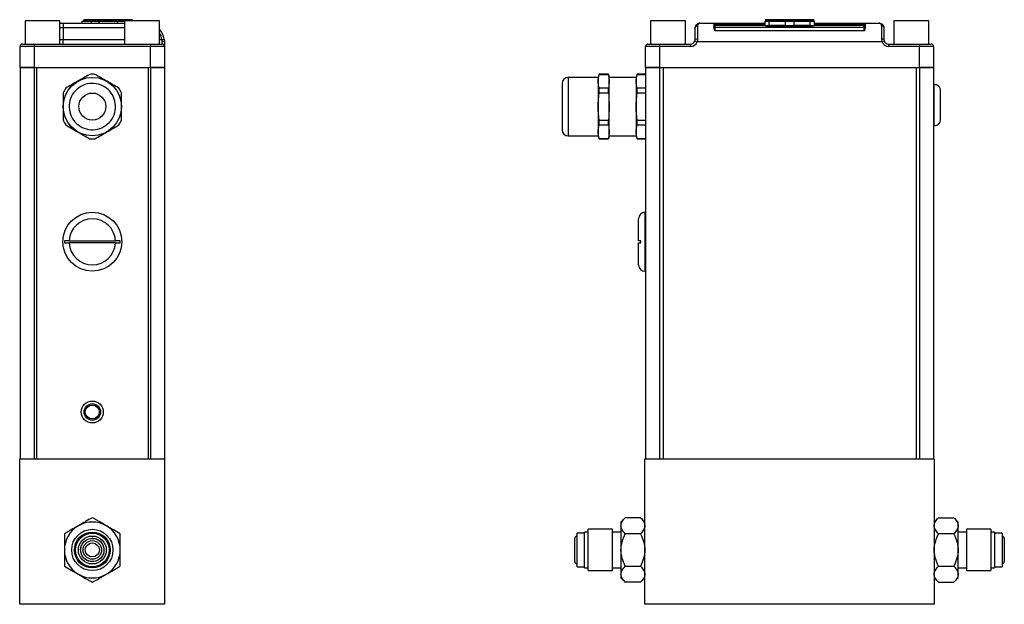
# Model space of a CAD drawing. Header units: inches. Extents: x 3.69 to 9.52, y 3.26 to 7.81.
# Tile 2 of 6: x 3.69 to 6.33, y 4.63 to 6.2. Entities that reach past the tile are written whole.
import ezdxf

# ---------------------------------------------------------------- set-up
doc = ezdxf.new("R2010")
doc.units = ezdxf.units.IN
doc.header["$MEASUREMENT"] = 0

msp = doc.modelspace()

# ---------------------------------------------------------------- linework, layer by layer
at = {"color": 7, "linetype": 'Continuous', "lineweight": 25}
for p, q in [((3.6998, 6.1972), (3.6998, 6.1347)), ((3.7467, 6.1972), (3.6998, 6.1972)), ((3.7936, 6.1972), (3.7467, 6.1972)), ((3.7936, 6.1347), (3.7936, 6.1972)), ((3.7936, 6.1907), (3.8024, 6.1907)), ((3.8024, 6.1907), (3.8024, 6.1782)), ((3.8024, 6.1907), (3.967, 6.1907)), ((3.852, 6.1962), (3.852, 6.1907)), ((3.852, 6.1962), (3.8531, 6.1962)), ((3.8531, 6.1907), (3.8531, 6.1962)), ((3.8531, 6.1962), (3.8775, 6.1962)), ((3.8579, 6.1993), (3.8579, 6.1969)), ((3.9878, 6.1993), (3.8579, 6.1993)), ((3.8579, 6.1969), (3.967, 6.1969)), ((3.8775, 6.1962), (3.8775, 6.1907)), ((3.8775, 6.1962), (3.8985, 6.1962)), ((3.8985, 6.1907), (3.8985, 6.1962)), ((3.8985, 6.1962), (3.9473, 6.1962)), ((3.9473, 6.1962), (3.9473, 6.1907)), ((3.9473, 6.1962), (3.967, 6.1962)), ((3.967, 6.1972), (3.967, 6.1347)), ((3.9882, 6.1972), (3.967, 6.1972)), ((3.9878, 6.1972), (3.9878, 6.1993)), ((4.0608, 6.1972), (3.9882, 6.1972)), ((4.0608, 6.1347), (4.0608, 6.1972)), ((5.3779, 6.1972), (5.3779, 6.1347)), ((5.4717, 6.1972), (5.3779, 6.1972)), ((5.4717, 6.1347), (5.4717, 6.1972)), ((5.5041, 6.1836), (5.5041, 6.1481)), ((5.5103, 6.1907), (5.5478, 6.1907)), ((5.5478, 6.1907), (5.5478, 6.1822)), ((5.5478, 6.1907), (5.5603, 6.1907)), ((5.5508, 6.1845), (5.5508, 6.1802)), ((5.5603, 6.1907), (5.5603, 6.1876)), ((5.5603, 6.1907), (5.6845, 6.1907)), ((5.5603, 6.1846), (5.5603, 6.1876)), ((5.5603, 6.1876), (5.6845, 6.1876)), ((5.6845, 6.1846), (5.5603, 6.1846)), ((5.6845, 6.1962), (5.6845, 6.1843)), ((5.6845, 6.1962), (5.6966, 6.1962)), ((5.6845, 6.1843), (5.6966, 6.1843)), ((5.6861, 6.1993), (5.6861, 6.1969)), ((5.751, 6.1993), (5.6861, 6.1993)), ((5.6861, 6.1969), (5.751, 6.1969)), ((5.6966, 6.1843), (5.6966, 6.1962)), ((5.6966, 6.1962), (5.7389, 6.1962)), ((5.7389, 6.1843), (5.6966, 6.1843)), ((5.6979, 6.1843), (5.6979, 6.1819)), ((5.7389, 6.1962), (5.7389, 6.1843)), ((5.7389, 6.1962), (5.7632, 6.1962)), ((5.7389, 6.1843), (5.7632, 6.1843)), ((5.816, 6.1993), (5.751, 6.1993)), ((5.751, 6.1969), (5.816, 6.1969)), ((5.7632, 6.1843), (5.7632, 6.1962)), ((5.7632, 6.1962), (5.8054, 6.1962)), ((5.8054, 6.1843), (5.7632, 6.1843)), ((5.8041, 6.1819), (5.8041, 6.1843)), ((5.8054, 6.1962), (5.8054, 6.1843)), ((5.8054, 6.1962), (5.8176, 6.1962)), ((5.8054, 6.1843), (5.8176, 6.1843)), ((5.816, 6.1969), (5.816, 6.1993)), ((5.8176, 6.1843), (5.8176, 6.1962)), ((5.8176, 6.1907), (5.9417, 6.1907)), ((5.8176, 6.1876), (5.9417, 6.1876)), ((5.9417, 6.1846), (5.8176, 6.1846)), ((5.9417, 6.1876), (5.9417, 6.1907)), ((5.9417, 6.1907), (5.9542, 6.1907)), ((5.9417, 6.1846), (5.9417, 6.1876)), ((5.9512, 6.1802), (5.9512, 6.1845)), ((5.9542, 6.1822), (5.9542, 6.1907)), ((5.9542, 6.1907), (5.9917, 6.1907)), ((5.998, 6.1481), (5.998, 6.1836)), ((6.0303, 6.1972), (6.0303, 6.1347)), ((6.1241, 6.1972), (6.0303, 6.1972)), ((6.1241, 6.1347), (6.1241, 6.1972)), ((3.8024, 6.1782), (3.7936, 6.1782)), ((3.8024, 6.1782), (3.8024, 6.1472)), ((3.967, 6.1782), (3.8024, 6.1782)), ((5.4978, 6.1472), (5.4978, 6.1782)), ((5.5508, 6.1802), (5.5508, 6.1698)), ((5.5508, 6.1802), (5.9512, 6.1802)), ((5.9512, 6.1698), (5.5508, 6.1698)), ((5.9512, 6.1698), (5.9512, 6.1802)), ((6.0042, 6.1782), (6.0042, 6.1472)), ((3.7242, 6.1284), (3.6867, 6.1284)), ((3.6867, 6.0721), (3.6867, 6.1284)), ((3.6929, 6.1347), (3.7242, 6.1347)), ((3.7242, 6.1347), (4.0364, 6.1347)), ((3.7242, 6.1347), (3.7242, 6.1284)), ((4.0364, 6.1284), (3.7242, 6.1284)), ((3.7242, 6.1284), (3.7242, 6.0721)), ((3.7936, 6.1472), (3.8024, 6.1472)), ((3.8024, 6.1347), (3.8024, 6.1472)), ((3.8024, 6.1472), (3.967, 6.1472)), ((4.0364, 6.1347), (4.0676, 6.1347)), ((4.0364, 6.1347), (4.0364, 6.1284)), ((4.0739, 6.1284), (4.0364, 6.1284)), ((4.0364, 6.0721), (4.0364, 6.1284)), ((4.0608, 6.1472), (4.0671, 6.1472)), ((4.0671, 6.1472), (4.0733, 6.1481)), ((4.0676, 6.1347), (4.0676, 6.1429)), ((4.0739, 6.1407), (4.0739, 6.1284)), ((4.0739, 6.1284), (4.0739, 6.0721)), ((5.4023, 6.1284), (5.3648, 6.1284)), ((5.3648, 6.0721), (5.3648, 6.1284)), ((5.3711, 6.1347), (5.4023, 6.1347)), ((5.4023, 6.1347), (5.4853, 6.1347)), ((5.4023, 6.1347), (5.4023, 6.1284)), ((5.4023, 6.1284), (5.4023, 6.0721)), ((5.4853, 6.1284), (5.4023, 6.1284)), ((5.4853, 6.1347), (5.4853, 6.1284)), ((5.497, 6.1429), (5.5029, 6.1407)), ((5.9991, 6.1407), (5.5029, 6.1407)), ((6.005, 6.1429), (5.9991, 6.1407)), ((6.0167, 6.1347), (6.0167, 6.1284)), ((6.0167, 6.1347), (6.0997, 6.1347)), ((6.0997, 6.1284), (6.0167, 6.1284)), ((6.0997, 6.1347), (6.131, 6.1347)), ((6.0997, 6.1347), (6.0997, 6.1284)), ((6.0997, 6.0721), (6.0997, 6.1284)), ((6.1372, 6.1284), (6.0997, 6.1284)), ((6.1372, 6.1284), (6.1372, 6.0721)), ((3.7242, 6.0721), (3.6867, 6.0721)), ((3.6867, 6.0721), (3.6867, 5.0221)), ((3.6867, 6.0721), (3.7243, 6.0721)), ((3.7242, 6.0721), (4.0364, 6.0721)), ((3.7243, 6.0721), (3.7243, 5.0221)), ((3.7243, 6.0721), (3.7308, 6.0721)), ((3.7308, 6.0721), (3.7308, 5.0221)), ((4.0298, 6.0721), (4.0298, 5.0221)), ((4.0298, 6.0721), (4.0363, 6.0721)), ((4.0363, 6.0721), (4.0363, 5.0221)), ((4.0363, 6.0721), (4.0739, 6.0721)), ((4.0739, 6.0721), (4.0364, 6.0721)), ((4.0739, 6.0721), (4.0739, 5.0221)), ((5.24, 6.0538), (5.2377, 6.0455)), ((5.2647, 6.0538), (5.24, 6.0538)), ((5.24, 6.0535), (5.24, 6.0538)), ((5.24, 6.0535), (5.2647, 6.0535)), ((5.267, 6.0455), (5.2647, 6.0538)), ((5.2647, 6.0535), (5.2647, 6.0538)), ((5.3418, 6.0538), (5.3396, 6.0455)), ((5.3648, 6.0538), (5.3418, 6.0538)), ((5.3418, 6.0535), (5.3418, 6.0538)), ((5.3418, 6.0535), (5.3648, 6.0535)), ((5.4023, 6.0721), (5.3648, 6.0721)), ((5.3648, 6.0721), (5.3648, 5.0221)), ((5.3648, 6.0721), (5.4024, 6.0721)), ((5.4023, 6.0721), (6.0997, 6.0721)), ((5.4024, 6.0721), (5.4024, 5.0221)), ((5.4024, 6.0721), (5.4117, 6.0721)), ((5.4117, 6.0721), (5.4117, 5.0221)), ((6.0903, 6.0721), (6.0903, 5.0221)), ((6.0903, 6.0721), (6.0996, 6.0721)), ((6.0996, 6.0721), (6.0996, 5.0221)), ((6.0996, 6.0721), (6.1372, 6.0721)), ((6.1372, 6.0721), (6.0997, 6.0721)), ((6.1372, 6.0721), (6.1372, 5.0221)), ((5.2377, 6.0455), (5.157, 6.0455)), ((5.157, 6.0455), (5.157, 5.8887)), ((5.2377, 6.0454), (5.2377, 5.8888)), ((5.3396, 6.0455), (5.267, 6.0455)), ((5.267, 6.0062), (5.267, 6.0454)), ((5.3395, 6.0454), (5.3395, 5.8888)), ((6.1392, 6.0261), (6.1372, 6.0261)), ((6.1392, 5.9161), (6.1392, 6.0261)), ((5.24, 6.0042), (5.24, 6.0164)), ((5.2647, 6.0164), (5.24, 6.0164)), ((5.24, 6.0042), (5.2647, 6.0042)), ((5.2647, 6.0042), (5.2647, 6.0164)), ((5.267, 5.8888), (5.267, 6.0062)), ((5.3418, 6.0042), (5.3418, 6.0164)), ((5.3648, 6.0164), (5.3418, 6.0164)), ((5.3418, 6.0042), (5.3648, 6.0042)), ((6.1502, 6.022), (6.1502, 6.0221)), ((5.2647, 5.93), (5.24, 5.93)), ((5.24, 5.9178), (5.24, 5.93)), ((5.24, 5.9178), (5.2647, 5.9178)), ((5.2647, 5.9178), (5.2647, 5.93)), ((5.3648, 5.93), (5.3418, 5.93)), ((5.3418, 5.9178), (5.3418, 5.93)), ((5.3418, 5.9178), (5.3648, 5.9178)), ((6.1502, 5.9201), (6.1502, 5.9202)), ((6.1372, 5.9161), (6.1392, 5.9161)), ((5.157, 5.8887), (5.2377, 5.8887)), ((5.2377, 5.8887), (5.24, 5.8804)), ((5.24, 5.8804), (5.24, 5.8807)), ((5.2647, 5.8807), (5.24, 5.8807)), ((5.24, 5.8804), (5.2647, 5.8804)), ((5.2647, 5.8804), (5.267, 5.8887)), ((5.2647, 5.8804), (5.2647, 5.8807)), ((5.267, 5.8887), (5.3396, 5.8887)), ((5.3396, 5.8887), (5.3418, 5.8804)), ((5.3418, 5.8804), (5.3418, 5.8807)), ((5.3648, 5.8807), (5.3418, 5.8807)), ((5.3418, 5.8804), (5.3648, 5.8804)), ((5.3648, 5.6835), (5.3628, 5.6835)), ((5.3628, 5.6835), (5.3628, 5.6045)), ((5.3458, 5.6075), (5.3458, 5.6665)), ((3.8184, 5.6075), (3.9422, 5.6075)), ((3.9422, 5.6015), (3.8184, 5.6015)), ((5.3458, 5.5425), (5.3458, 5.6015)), ((5.3518, 5.6015), (5.3518, 5.6075)), ((5.3628, 5.6045), (5.3628, 5.5255)), ((5.3628, 5.5255), (5.3648, 5.5255)), ((3.6855, 5.0221), (4.0753, 5.0221)), ((3.6855, 4.6323), (3.6855, 5.0221)), ((4.0753, 4.6323), (4.0753, 5.0221)), ((5.3626, 4.6323), (5.3626, 5.0221)), ((5.3626, 5.0221), (6.139, 5.0221)), ((6.139, 5.0221), (6.139, 4.6323)), ((5.3102, 4.8646), (5.2986, 4.853)), ((5.351, 4.8646), (5.3102, 4.8646)), ((5.3626, 4.853), (5.351, 4.8646)), ((6.1506, 4.8646), (6.139, 4.853)), ((6.1506, 4.8646), (6.1914, 4.8646)), ((6.203, 4.853), (6.1914, 4.8646)), ((5.2986, 4.853), (5.2986, 4.843)), ((5.2986, 4.843), (5.2986, 4.778)), ((6.203, 4.843), (6.203, 4.853)), ((6.203, 4.778), (6.203, 4.843)), ((5.2006, 4.823), (5.1808, 4.823)), ((5.1808, 4.7555), (5.1808, 4.823)), ((5.2106, 4.8262), (5.2006, 4.8262)), ((5.2006, 4.7539), (5.2006, 4.8262)), ((5.2756, 4.8334), (5.2106, 4.8334)), ((5.2106, 4.7503), (5.2106, 4.8334)), ((5.2756, 4.7503), (5.2756, 4.8334)), ((5.2986, 4.8262), (5.2756, 4.8262)), ((5.351, 4.8213), (5.3102, 4.8213)), ((6.1914, 4.8213), (6.1506, 4.8213)), ((6.226, 4.8262), (6.203, 4.8262)), ((6.291, 4.8334), (6.226, 4.8334)), ((6.226, 4.8334), (6.226, 4.8057)), ((6.291, 4.8334), (6.291, 4.8057)), ((6.301, 4.8262), (6.291, 4.8262)), ((6.301, 4.8262), (6.301, 4.8021)), ((6.3208, 4.823), (6.301, 4.823)), ((6.3208, 4.823), (6.3208, 4.8005)), ((6.226, 4.8057), (6.226, 4.7226)), ((6.291, 4.8057), (6.291, 4.7226)), ((6.301, 4.8021), (6.301, 4.7298)), ((6.3208, 4.8005), (6.3208, 4.733)), ((5.1808, 4.733), (5.1808, 4.7555)), ((5.2986, 4.778), (5.2986, 4.7131)), ((6.203, 4.7131), (6.203, 4.778)), ((5.1808, 4.733), (5.2006, 4.733)), ((5.2006, 4.7298), (5.2006, 4.7539)), ((5.2006, 4.7298), (5.2106, 4.7298)), ((5.2106, 4.7226), (5.2106, 4.7503)), ((5.2756, 4.7226), (5.2756, 4.7503)), ((5.2756, 4.7298), (5.2986, 4.7298)), ((5.3102, 4.7347), (5.351, 4.7347)), ((6.1506, 4.7347), (6.1914, 4.7347)), ((6.203, 4.7298), (6.226, 4.7298)), ((6.291, 4.7298), (6.301, 4.7298)), ((6.301, 4.733), (6.3208, 4.733)), ((5.2106, 4.7226), (5.2756, 4.7226)), ((5.2986, 4.7131), (5.2986, 4.703)), ((5.2986, 4.703), (5.3102, 4.6914)), ((5.351, 4.6914), (5.3626, 4.703)), ((6.139, 4.703), (6.1506, 4.6914)), ((6.1914, 4.6914), (6.203, 4.703)), ((6.203, 4.703), (6.203, 4.7131)), ((6.226, 4.7226), (6.291, 4.7226)), ((5.351, 4.6914), (5.3102, 4.6914)), ((6.1506, 4.6914), (6.1914, 4.6914)), ((4.0753, 4.6323), (3.6855, 4.6323)), ((6.139, 4.6323), (5.3626, 4.6323))]:
    msp.add_line(p, q, dxfattribs=at)
at = {"color": 7, "linetype": 'Continuous', "lineweight": 25, "flags": 128}
msp.add_lwpolyline([(4.0676, 6.1429), (4.0689, 6.1428), (4.07, 6.1427), (4.0711, 6.1425), (4.0721, 6.1422), (4.0728, 6.1419), (4.0734, 6.1415), (4.0738, 6.1411), (4.0739, 6.1407)], dxfattribs=at)
at = {"color": 7, "linetype": 'Continuous', "lineweight": 25}
for centre, radius in [((3.8804, 5.9671), 0.0784), ((3.8804, 5.9671), 0.0783), ((3.8804, 5.9671), 0.0363), ((3.8803, 5.6045), 0.079), ((3.8803, 5.1481), 0.0294), ((3.8803, 5.1481), 0.0221), ((3.8803, 5.1481), 0.0187), ((3.8804, 4.778), 0.0554), ((3.8804, 4.778), 0.0482), ((3.8804, 4.778), 0.045), ((3.8804, 4.778), 0.0375), ((3.8804, 4.778), 0.025), ((3.8804, 4.778), 0.0188)]:
    msp.add_circle(centre, radius, dxfattribs=at)
for centre, radius, start, end in [((3.8571, 6.1993), 0.000787, 0, 90), ((3.8571, 6.1969), 0.000787, 270, 0), ((3.9886, 6.1993), 0.000787, 90, 180), ((5.5037, 6.1777), 0.00586, 85.9403, 175.2623), ((5.5508, 6.1875), 0.003, 180.0044, 270.0044), ((5.5508, 6.1832), 0.003, 180.0044, 270.0044), ((5.6853, 6.1993), 0.000787, 0, 90), ((5.6853, 6.1969), 0.000787, 270, 0), ((5.8168, 6.1993), 0.000787, 90, 180), ((5.8168, 6.1969), 0.000787, 180, 270), ((5.9512, 6.1875), 0.003, 269.9956, 359.9956), ((5.9512, 6.1832), 0.003, 269.9956, 359.9956), ((5.9984, 6.1777), 0.00586, 4.7377, 94.0597), ((4.0239, 6.1407), 0.05, 8.5441, 42.4811), ((4.0239, 6.1407), 0.0438, 8.5441, 32.5569), ((3.6929, 6.1284), 0.00625, 90, 180), ((4.0676, 6.1284), 0.00625, 0, 90), ((5.3711, 6.1284), 0.00625, 90, 180), ((5.4853, 6.1472), 0.0125, 270, 339.7164), ((5.4853, 6.1472), 0.0188, 270, 339.7164), ((5.5025, 6.1369), 0.0113, 82.2402, 114.6612), ((5.9995, 6.1369), 0.0113, 65.3388, 97.7598), ((6.0167, 6.1472), 0.0188, 200.2836, 270), ((6.0167, 6.1472), 0.0125, 200.2836, 270), ((6.131, 6.1284), 0.00625, 0, 90), ((3.8804, 5.9671), 0.0867, 85.3038, 94.6962), ((5.157, 6.0293), 0.0162, 90, 180), ((6.1392, 6.0091), 0.017, 49.6798, 90), ((3.8804, 5.9671), 0.0867, 145.3038, 154.6962), ((3.8804, 5.9671), 0.0867, 25.3038, 34.6962), ((3.8804, 5.9671), 0.0867, 205.3038, 214.6962), ((3.8804, 5.9671), 0.0867, 325.3038, 334.6962), ((6.1392, 5.9331), 0.017, 270, 310.3202), ((5.157, 5.9049), 0.0162, 180, 270), ((3.8804, 5.9671), 0.0867, 265.3038, 274.6962), ((5.3628, 5.6665), 0.017, 90, 180), ((3.8803, 5.6045), 0.062, 2.7735, 177.2265), ((3.8803, 5.6045), 0.075, 177.7064, 182.2936), ((3.8803, 5.6045), 0.062, 182.7735, 357.2265), ((3.8803, 5.6045), 0.075, 357.7064, 2.2936), ((5.3628, 5.5425), 0.017, 180, 270), ((3.8804, 4.778), 0.075, 120, 180), ((3.8804, 4.778), 0.075, 60, 120), ((3.8804, 4.778), 0.075, 0, 60), ((5.1808, 4.8093), 0.0062, 90, 180), ((6.3208, 4.8093), 0.0062, 0, 90), ((3.8804, 4.778), 0.075, 180, 240), ((3.8804, 4.778), 0.075, 300, 0), ((5.1808, 4.7467), 0.0062, 180, 270), ((6.3208, 4.7467), 0.0062, 270, 0), ((3.8804, 4.778), 0.075, 240, 300)]:
    msp.add_arc(centre, radius, start, end, dxfattribs=at)
for points, knots in [([(5.4978, 6.1782), (5.4978, 6.1785), (5.4978, 6.1792), (5.498, 6.1802), (5.4982, 6.1811), (5.4984, 6.1821), (5.4988, 6.1831), (5.4992, 6.184), (5.4998, 6.185), (5.5004, 6.1858), (5.5011, 6.1867), (5.5019, 6.1875), (5.5028, 6.1882), (5.5039, 6.1889), (5.5052, 6.1896), (5.5067, 6.1902), (5.5084, 6.1906), (5.5097, 6.1907), (5.5103, 6.1907)], [0, 0, 0, 0, 0.042475, 0.086548, 0.132241, 0.179575, 0.228567, 0.279234, 0.331592, 0.385653, 0.441429, 0.498932, 0.557976, 0.626801, 0.705413, 0.793815, 0.892011, 1, 1, 1, 1]), ([(5.5103, 6.1907), (5.5101, 6.1907), (5.5098, 6.1907), (5.5092, 6.1906), (5.5087, 6.1905), (5.5079, 6.1902), (5.507, 6.1897), (5.5061, 6.189), (5.5054, 6.1881), (5.5048, 6.1871), (5.5044, 6.186), (5.5041, 6.1848), (5.5041, 6.184), (5.5041, 6.1836)], [0, 0, 0, 0, 0.062557, 0.125134, 0.187732, 0.250352, 0.375725, 0.500611, 0.610746, 0.715505, 0.815115, 0.909843, 1, 1, 1, 1]), ([(5.5478, 6.1875), (5.5478, 6.1875), (5.5481, 6.1875), (5.5494, 6.1875), (5.5503, 6.1875), (5.5526, 6.1876), (5.554, 6.1876), (5.557, 6.1876), (5.5587, 6.1876), (5.5603, 6.1876)], [0, 0, 0, 0, 0.25, 0.25, 0.5, 0.5, 0.75, 0.75, 1, 1, 1, 1]), ([(5.5508, 6.1698), (5.5507, 6.1703), (5.5504, 6.1712), (5.55, 6.1723), (5.5497, 6.1736), (5.5492, 6.175), (5.5488, 6.1766), (5.5484, 6.1782), (5.5481, 6.1797), (5.5479, 6.181), (5.5478, 6.1818), (5.5478, 6.1822)], [0, 0, 0, 0, 0.103438, 0.18667, 0.249696, 0.381921, 0.499629, 0.640136, 0.770202, 0.890058, 1, 1, 1, 1]), ([(5.5603, 6.1846), (5.5601, 6.1846), (5.5596, 6.1846), (5.5588, 6.1846), (5.5581, 6.1846), (5.5574, 6.1846), (5.5563, 6.1846), (5.555, 6.1846), (5.5536, 6.1846), (5.5524, 6.1846), (5.5515, 6.1845), (5.5509, 6.1845), (5.5508, 6.1845), (5.5508, 6.1845)], [0, 0, 0, 0, 0.0503113, 0.1001785, 0.1499127, 0.1998276, 0.2502336, 0.3750386, 0.5001419, 0.624954, 0.7500644, 0.8749579, 1, 1, 1, 1]), ([(5.8041, 6.1828), (5.805, 6.1828), (5.8077, 6.1827), (5.8102, 6.1826), (5.8115, 6.1824), (5.8103, 6.1822), (5.8068, 6.182), (5.8013, 6.1818), (5.7938, 6.1816), (5.7846, 6.1815), (5.7741, 6.1814), (5.7628, 6.1813), (5.751, 6.1813), (5.7392, 6.1813), (5.7279, 6.1814), (5.7174, 6.1815), (5.7082, 6.1816), (5.7008, 6.1818), (5.6952, 6.182), (5.6917, 6.1822), (5.6905, 6.1824), (5.6918, 6.1826), (5.6943, 6.1827), (5.6971, 6.1828), (5.6979, 6.1828)], [0, 0, 0, 0, 0.020434, 0.068385, 0.116354, 0.164321, 0.212271, 0.260221, 0.308187, 0.35615, 0.404095, 0.45204, 0.500001, 0.547961, 0.595905, 0.643851, 0.691815, 0.73978, 0.787729, 0.83568, 0.883648, 0.931615, 0.979565, 1, 1, 1, 1]), ([(5.9417, 6.1876), (5.9434, 6.1876), (5.945, 6.1876), (5.948, 6.1876), (5.9494, 6.1876), (5.9517, 6.1875), (5.9526, 6.1875), (5.9539, 6.1875), (5.9542, 6.1875), (5.9542, 6.1875)], [0, 0, 0, 0, 0.25, 0.25, 0.5, 0.5, 0.75, 0.75, 1, 1, 1, 1]), ([(5.9512, 6.1845), (5.9512, 6.1845), (5.9512, 6.1845), (5.9511, 6.1845), (5.951, 6.1845), (5.9508, 6.1845), (5.9504, 6.1845), (5.9497, 6.1846), (5.9485, 6.1846), (5.947, 6.1846), (5.9454, 6.1846), (5.9436, 6.1846), (5.9423, 6.1846), (5.9417, 6.1846)], [0, 0, 0, 0, 0.050319, 0.100194, 0.149935, 0.199856, 0.250268, 0.375084, 0.500191, 0.624999, 0.750099, 0.874977, 1, 1, 1, 1]), ([(5.9542, 6.1822), (5.9542, 6.182), (5.9542, 6.1814), (5.9541, 6.1806), (5.954, 6.1797), (5.9538, 6.1787), (5.9535, 6.1777), (5.9532, 6.1764), (5.9528, 6.175), (5.9523, 6.1734), (5.9518, 6.1717), (5.9514, 6.1705), (5.9512, 6.1698)], [0, 0, 0, 0, 0.072212, 0.148782, 0.229807, 0.315373, 0.405551, 0.500401, 0.618084, 0.750325, 0.85242, 1, 1, 1, 1]), ([(5.998, 6.1836), (5.998, 6.1838), (5.9979, 6.1844), (5.9978, 6.1851), (5.9977, 6.1858), (5.9975, 6.1866), (5.9972, 6.1872), (5.9968, 6.1878), (5.9964, 6.1884), (5.9958, 6.1891), (5.995, 6.1897), (5.994, 6.1903), (5.9928, 6.1906), (5.9921, 6.1907), (5.9917, 6.1907)], [0, 0, 0, 0, 0.05583, 0.113399, 0.172789, 0.234074, 0.297323, 0.362598, 0.429955, 0.499445, 0.614732, 0.749687, 0.874714, 1, 1, 1, 1]), ([(5.9917, 6.1907), (5.992, 6.1907), (5.9927, 6.1907), (5.9936, 6.1906), (5.9945, 6.1904), (5.9954, 6.1902), (5.9962, 6.1899), (5.9969, 6.1896), (5.9976, 6.1892), (5.9982, 6.1889), (5.9988, 6.1885), (5.9993, 6.1882), (5.9997, 6.1878), (6.0005, 6.1872), (6.0014, 6.1862), (6.0024, 6.1847), (6.0032, 6.1831), (6.0038, 6.1815), (6.0042, 6.1799), (6.0042, 6.1787), (6.0042, 6.1782)], [0, 0, 0, 0, 0.055226, 0.108003, 0.158333, 0.206214, 0.251647, 0.294633, 0.335172, 0.373265, 0.408911, 0.442113, 0.472871, 0.501186, 0.596034, 0.686111, 0.771473, 0.852187, 0.928331, 1, 1, 1, 1]), ([(4.0676, 6.1429), (4.0676, 6.1431), (4.0676, 6.1437), (4.0676, 6.1446), (4.0675, 6.1455), (4.0673, 6.1463), (4.0672, 6.1469), (4.0671, 6.1472)], [0, 0, 0, 0, 0.202621, 0.40354, 0.603145, 0.801832, 1, 1, 1, 1]), ([(4.0733, 6.1481), (4.0734, 6.1477), (4.0735, 6.1469), (4.0736, 6.1456), (4.0738, 6.1444), (4.0738, 6.1431), (4.0739, 6.1419), (4.0739, 6.1411), (4.0739, 6.1407)], [0, 0, 0, 0, 0.168935, 0.33636, 0.502722, 0.668475, 0.834081, 1, 1, 1, 1]), ([(5.497, 6.1429), (5.4971, 6.1431), (5.4973, 6.1437), (5.4975, 6.1446), (5.4977, 6.1455), (5.4978, 6.1463), (5.4978, 6.1469), (5.4978, 6.1472)], [0, 0, 0, 0, 0.202621, 0.40354, 0.603145, 0.801832, 1, 1, 1, 1]), ([(5.5041, 6.1481), (5.5041, 6.1477), (5.504, 6.1469), (5.5039, 6.1456), (5.5038, 6.1444), (5.5036, 6.1431), (5.5033, 6.1419), (5.503, 6.1411), (5.5029, 6.1407)], [0, 0, 0, 0, 0.168935, 0.33636, 0.502722, 0.668475, 0.834081, 1, 1, 1, 1]), ([(5.9991, 6.1407), (5.999, 6.1411), (5.9988, 6.1419), (5.9985, 6.1431), (5.9982, 6.1444), (5.9981, 6.1456), (5.998, 6.1469), (5.998, 6.1477), (5.998, 6.1481)], [0, 0, 0, 0, 0.165919, 0.331525, 0.497278, 0.66364, 0.831065, 1, 1, 1, 1]), ([(6.0042, 6.1472), (6.0042, 6.1469), (6.0042, 6.1463), (6.0043, 6.1455), (6.0045, 6.1446), (6.0047, 6.1437), (6.0049, 6.1431), (6.005, 6.1429)], [0, 0, 0, 0, 0.198168, 0.396855, 0.59646, 0.797379, 1, 1, 1, 1]), ([(3.9343, 5.9982), (3.9425, 5.9839), (3.9448, 5.9669), (3.9362, 5.9351), (3.9258, 5.9215), (3.8972, 5.905), (3.8803, 5.9027), (3.8484, 5.9113), (3.8348, 5.9217), (3.8183, 5.9503), (3.8161, 5.9673), (3.8246, 5.9991), (3.835, 6.0127), (3.8636, 6.0292), (3.8806, 6.0315), (3.9125, 6.0229), (3.926, 6.0125), (3.9343, 5.9982)], [0, 0, 0, 0, 0.125, 0.125, 0.25, 0.25, 0.375, 0.375, 0.5, 0.5, 0.625, 0.625, 0.75, 0.75, 0.875, 0.875, 1, 1, 1, 1]), ([(5.1408, 6.0291), (5.1408, 6.0291), (5.1408, 6.0295), (5.1408, 6.0275), (5.1408, 6.0231), (5.1408, 6.0162), (5.1408, 6.0079), (5.1408, 6.0014), (5.1408, 5.9982)], [0, 0, 0, 0, 0.052871, 0.249929, 0.446986, 0.639949, 0.825209, 1, 1, 1, 1]), ([(5.1408, 5.9982), (5.1408, 5.9948), (5.1408, 5.9878), (5.1408, 5.9761), (5.1408, 5.9635), (5.1408, 5.9509), (5.1408, 5.9389), (5.1408, 5.9283), (5.1408, 5.9197), (5.1408, 5.9129), (5.1408, 5.9081), (5.1408, 5.9052), (5.1408, 5.9052), (5.1408, 5.9051)], [0, 0, 0, 0, 0.087383, 0.18, 0.276468, 0.374982, 0.473497, 0.569964, 0.662582, 0.749964, 0.837347, 0.929964, 1, 1, 1, 1]), ([(6.1562, 6.009), (6.1562, 6.0102), (6.1561, 6.0114), (6.1556, 6.0138), (6.1552, 6.015), (6.1536, 6.0184), (6.1521, 6.0204), (6.1502, 6.022)], [0, 0, 0, 0, 0.25, 0.25, 0.5, 0.5, 1, 1, 1, 1]), ([(6.1562, 5.9332), (6.1562, 5.934), (6.1562, 5.9383), (6.1562, 5.9523), (6.1562, 5.9615), (6.1562, 5.9807), (6.1562, 5.9899), (6.1562, 6.0039), (6.1562, 6.0082), (6.1562, 6.009)], [0, 0, 0, 0, 0.25, 0.25, 0.5, 0.5, 0.75, 0.75, 1, 1, 1, 1]), ([(6.1502, 5.9202), (6.1512, 5.921), (6.152, 5.9219), (6.1535, 5.9239), (6.1541, 5.9249), (6.1557, 5.9283), (6.1562, 5.9307), (6.1562, 5.9332)], [0, 0, 0, 0, 0.25, 0.25, 0.5, 0.5, 1, 1, 1, 1]), ([(3.8184, 5.6075), (3.818, 5.6075), (3.8174, 5.6075), (3.8165, 5.6075), (3.8156, 5.6075), (3.8144, 5.6075), (3.8129, 5.6075), (3.8112, 5.6075), (3.8096, 5.6075), (3.808, 5.6075), (3.8066, 5.6075), (3.8058, 5.6075), (3.8054, 5.6075)], [0, 0, 0, 0, 0.0623865, 0.1247741, 0.1873474, 0.2502892, 0.3753924, 0.4999708, 0.6249257, 0.7502012, 0.8748713, 1, 1, 1, 1]), ([(3.8054, 5.6015), (3.8056, 5.6015), (3.806, 5.6015), (3.8067, 5.6015), (3.8075, 5.6015), (3.8082, 5.6015), (3.8091, 5.6015), (3.8101, 5.6015), (3.8114, 5.6015), (3.8129, 5.6015), (3.8147, 5.6015), (3.8165, 5.6015), (3.8177, 5.6015), (3.8184, 5.6015)], [0, 0, 0, 0, 0.0667919, 0.1332906, 0.1997206, 0.2663071, 0.3332737, 0.4166842, 0.5001527, 0.624437, 0.7498176, 0.8751364, 1, 1, 1, 1]), ([(3.9552, 5.6075), (3.955, 5.6075), (3.9546, 5.6075), (3.9539, 5.6075), (3.9532, 5.6075), (3.9523, 5.6075), (3.951, 5.6075), (3.9494, 5.6075), (3.9477, 5.6075), (3.9459, 5.6075), (3.9441, 5.6075), (3.9428, 5.6075), (3.9422, 5.6075)], [0, 0, 0, 0, 0.062471, 0.124871, 0.187387, 0.250201, 0.375439, 0.499996, 0.624621, 0.750075, 0.874909, 1, 1, 1, 1]), ([(3.9422, 5.6015), (3.9425, 5.6015), (3.9431, 5.6015), (3.944, 5.6015), (3.945, 5.6015), (3.9462, 5.6015), (3.9477, 5.6015), (3.9494, 5.6015), (3.951, 5.6015), (3.9525, 5.6015), (3.9539, 5.6015), (3.9548, 5.6015), (3.9552, 5.6015)], [0, 0, 0, 0, 0.062585, 0.124993, 0.187408, 0.250015, 0.375178, 0.500094, 0.624363, 0.749889, 0.875031, 1, 1, 1, 1]), ([(5.3518, 5.6075), (5.3516, 5.6075), (5.3511, 5.6075), (5.3505, 5.6075), (5.3499, 5.6075), (5.3491, 5.6075), (5.3482, 5.6075), (5.3474, 5.6075), (5.3467, 5.6075), (5.3462, 5.6075), (5.3459, 5.6075), (5.3458, 5.6075), (5.3458, 5.6075)], [0, 0, 0, 0, 0.062471, 0.124871, 0.187387, 0.250201, 0.375439, 0.499996, 0.624621, 0.750075, 0.874909, 1, 1, 1, 1]), ([(5.3458, 5.6015), (5.3458, 5.6015), (5.3458, 5.6015), (5.3459, 5.6015), (5.346, 5.6015), (5.3463, 5.6015), (5.3467, 5.6015), (5.3474, 5.6015), (5.3482, 5.6015), (5.3493, 5.6015), (5.3504, 5.6015), (5.3514, 5.6015), (5.3518, 5.6015)], [0, 0, 0, 0, 0.062585, 0.124993, 0.187408, 0.250015, 0.375178, 0.500094, 0.624363, 0.749889, 0.875031, 1, 1, 1, 1]), ([(3.8804, 4.8646), (3.8745, 4.8612), (3.8685, 4.8577), (3.8592, 4.8524), (3.856, 4.8505), (3.8496, 4.8468), (3.8462, 4.8449), (3.8429, 4.843)], [0, 0, 0, 0, 0.5, 0.5, 0.75, 0.75, 1, 1, 1, 1]), ([(3.9179, 4.843), (3.9113, 4.8468), (3.9049, 4.8505), (3.8955, 4.8559), (3.8924, 4.8577), (3.8863, 4.8612), (3.8833, 4.8629), (3.8804, 4.8646)], [0, 0, 0, 0, 0.5, 0.5, 0.75, 0.75, 1, 1, 1, 1]), ([(5.2986, 4.843), (5.2986, 4.8468), (5.2998, 4.8505), (5.3029, 4.8559), (5.3041, 4.8577), (5.3069, 4.8612), (5.3085, 4.8629), (5.3102, 4.8646)], [0, 0, 0, 0, 0.5, 0.5, 0.75, 0.75, 1, 1, 1, 1]), ([(5.351, 4.8646), (5.3544, 4.8612), (5.3573, 4.8577), (5.3604, 4.8524), (5.3612, 4.8505), (5.3623, 4.8468), (5.3626, 4.8449), (5.3626, 4.843)], [0, 0, 0, 0, 0.5, 0.5, 0.75, 0.75, 1, 1, 1, 1]), ([(6.139, 4.843), (6.139, 4.8468), (6.1402, 4.8505), (6.1432, 4.8559), (6.1445, 4.8577), (6.1473, 4.8612), (6.1489, 4.8629), (6.1506, 4.8646)], [0, 0, 0, 0, 0.5, 0.5, 0.75, 0.75, 1, 1, 1, 1]), ([(6.1914, 4.8646), (6.1948, 4.8612), (6.1977, 4.8577), (6.2007, 4.8524), (6.2016, 4.8505), (6.2027, 4.8468), (6.203, 4.8449), (6.203, 4.843)], [0, 0, 0, 0, 0.5, 0.5, 0.75, 0.75, 1, 1, 1, 1]), ([(3.8429, 4.843), (3.8363, 4.8392), (3.8299, 4.8355), (3.8205, 4.83), (3.8174, 4.8282), (3.8113, 4.8247), (3.8083, 4.823), (3.8054, 4.8213)], [0, 0, 0, 0, 0.5, 0.5, 0.75, 0.75, 1, 1, 1, 1]), ([(3.9554, 4.8213), (3.9495, 4.8247), (3.9435, 4.8282), (3.9342, 4.8336), (3.931, 4.8354), (3.9246, 4.8391), (3.9212, 4.841), (3.9179, 4.843)], [0, 0, 0, 0, 0.5, 0.5, 0.75, 0.75, 1, 1, 1, 1]), ([(5.3102, 4.8213), (5.3068, 4.8247), (5.3039, 4.8282), (5.3009, 4.8336), (5.3, 4.8354), (5.2989, 4.8391), (5.2986, 4.841), (5.2986, 4.843)], [0, 0, 0, 0, 0.5, 0.5, 0.75, 0.75, 1, 1, 1, 1]), ([(5.3626, 4.843), (5.3626, 4.8392), (5.3614, 4.8355), (5.3583, 4.83), (5.3571, 4.8282), (5.3543, 4.8247), (5.3527, 4.823), (5.351, 4.8213)], [0, 0, 0, 0, 0.5, 0.5, 0.75, 0.75, 1, 1, 1, 1]), ([(6.1506, 4.8213), (6.1472, 4.8247), (6.1443, 4.8282), (6.1412, 4.8336), (6.1404, 4.8354), (6.1393, 4.8391), (6.139, 4.841), (6.139, 4.843)], [0, 0, 0, 0, 0.5, 0.5, 0.75, 0.75, 1, 1, 1, 1]), ([(6.203, 4.843), (6.203, 4.8392), (6.2018, 4.8355), (6.1987, 4.83), (6.1975, 4.8282), (6.1947, 4.8247), (6.1931, 4.823), (6.1914, 4.8213)], [0, 0, 0, 0, 0.5, 0.5, 0.75, 0.75, 1, 1, 1, 1]), ([(3.8054, 4.8213), (3.8054, 4.8145), (3.8054, 4.8076), (3.8054, 4.7968), (3.8054, 4.7931), (3.8054, 4.7857), (3.8054, 4.7818), (3.8054, 4.778)], [0, 0, 0, 0, 0.5, 0.5, 0.75, 0.75, 1, 1, 1, 1]), ([(3.9074, 4.7624), (3.9116, 4.7696), (3.9127, 4.7781), (3.9084, 4.7941), (3.9032, 4.8009), (3.8889, 4.8092), (3.8803, 4.8103), (3.8643, 4.806), (3.8575, 4.8008), (3.8493, 4.7864), (3.8481, 4.7779), (3.8524, 4.7619), (3.8577, 4.7551), (3.872, 4.7468), (3.8805, 4.7457), (3.8965, 4.75), (3.9033, 4.7552), (3.9074, 4.7624)], [0, 0, 0, 0, 0.125, 0.125, 0.25, 0.25, 0.375, 0.375, 0.5, 0.5, 0.625, 0.625, 0.75, 0.75, 0.875, 0.875, 1, 1, 1, 1]), ([(3.9075, 4.7624), (3.9085, 4.7641), (3.9102, 4.7676), (3.9116, 4.7735), (3.9119, 4.7798), (3.9109, 4.7862), (3.9086, 4.7922), (3.9052, 4.7975), (3.901, 4.8018), (3.8962, 4.8053), (3.8908, 4.8077), (3.8849, 4.8092), (3.8786, 4.8095), (3.8723, 4.8085), (3.8662, 4.8062), (3.861, 4.8028), (3.8566, 4.7986), (3.8532, 4.7937), (3.8507, 4.7884), (3.8492, 4.7825), (3.8489, 4.7762), (3.85, 4.7698), (3.8523, 4.7638), (3.8556, 4.7585), (3.8598, 4.7542), (3.8647, 4.7507), (3.8701, 4.7483), (3.876, 4.7468), (3.8822, 4.7465), (3.8886, 4.7476), (3.8946, 4.7499), (3.8999, 4.7532), (3.9043, 4.7574), (3.9065, 4.7606), (3.9075, 4.7624)], [0, 0, 0, 0, 0.029997, 0.060005, 0.092161, 0.125, 0.157838, 0.189994, 0.219986, 0.25, 0.279992, 0.310005, 0.342161, 0.375, 0.407838, 0.439994, 0.469986, 0.5, 0.529992, 0.560005, 0.592161, 0.625, 0.657838, 0.689994, 0.719986, 0.75, 0.779992, 0.810005, 0.842161, 0.875, 0.907838, 0.939994, 0.969992, 1, 1, 1, 1]), ([(3.9554, 4.778), (3.9554, 4.7856), (3.9554, 4.793), (3.9554, 4.8039), (3.9554, 4.8075), (3.9554, 4.8145), (3.9554, 4.8179), (3.9554, 4.8213)], [0, 0, 0, 0, 0.5, 0.5, 0.75, 0.75, 1, 1, 1, 1]), ([(5.1746, 4.7624), (5.1746, 4.766), (5.1746, 4.7715), (5.1746, 4.7798), (5.1746, 4.7862), (5.1746, 4.7922), (5.1746, 4.7991), (5.1746, 4.8057), (5.1746, 4.8091), (5.1746, 4.8092), (5.1746, 4.8092)], [0, 0, 0, 0, 0.179632, 0.276331, 0.375082, 0.473833, 0.570532, 0.750164, 0.929796, 1, 1, 1, 1]), ([(5.2986, 4.778), (5.2986, 4.7856), (5.2998, 4.793), (5.3029, 4.8039), (5.3041, 4.8075), (5.3069, 4.8145), (5.3085, 4.8179), (5.3102, 4.8213)], [0, 0, 0, 0, 0.5, 0.5, 0.75, 0.75, 1, 1, 1, 1]), ([(5.351, 4.8213), (5.3544, 4.8145), (5.3573, 4.8076), (5.3604, 4.7968), (5.3612, 4.7931), (5.3623, 4.7857), (5.3626, 4.7818), (5.3626, 4.778)], [0, 0, 0, 0, 0.5, 0.5, 0.75, 0.75, 1, 1, 1, 1]), ([(6.139, 4.778), (6.139, 4.7856), (6.1402, 4.793), (6.1432, 4.8039), (6.1445, 4.8075), (6.1473, 4.8145), (6.1489, 4.8179), (6.1506, 4.8213)], [0, 0, 0, 0, 0.5, 0.5, 0.75, 0.75, 1, 1, 1, 1]), ([(6.1914, 4.8213), (6.1948, 4.8145), (6.1977, 4.8076), (6.2007, 4.7968), (6.2016, 4.7931), (6.2027, 4.7857), (6.203, 4.7818), (6.203, 4.778)], [0, 0, 0, 0, 0.5, 0.5, 0.75, 0.75, 1, 1, 1, 1]), ([(6.327, 4.8092), (6.327, 4.8092), (6.327, 4.8094), (6.327, 4.8084), (6.327, 4.8062), (6.327, 4.8018), (6.327, 4.7969), (6.327, 4.7937)], [0, 0, 0, 0, 0.052956, 0.250329, 0.447701, 0.640972, 1, 1, 1, 1]), ([(6.327, 4.7937), (6.327, 4.79), (6.327, 4.7845), (6.327, 4.7762), (6.327, 4.7698), (6.327, 4.7638), (6.327, 4.7569), (6.327, 4.7503), (6.327, 4.7469), (6.327, 4.7468), (6.327, 4.7468)], [0, 0, 0, 0, 0.179632, 0.276331, 0.375082, 0.473833, 0.570532, 0.750164, 0.929796, 1, 1, 1, 1]), ([(3.8054, 4.778), (3.8054, 4.7704), (3.8054, 4.763), (3.8054, 4.7521), (3.8054, 4.7485), (3.8054, 4.7415), (3.8054, 4.7381), (3.8054, 4.7347)], [0, 0, 0, 0, 0.5, 0.5, 0.75, 0.75, 1, 1, 1, 1]), ([(3.9554, 4.7347), (3.9554, 4.7415), (3.9554, 4.7484), (3.9554, 4.7592), (3.9554, 4.7629), (3.9554, 4.7703), (3.9554, 4.7742), (3.9554, 4.778)], [0, 0, 0, 0, 0.5, 0.5, 0.75, 0.75, 1, 1, 1, 1]), ([(5.1746, 4.7468), (5.1746, 4.7468), (5.1746, 4.7466), (5.1746, 4.7476), (5.1746, 4.7499), (5.1746, 4.7542), (5.1746, 4.7592), (5.1746, 4.7624)], [0, 0, 0, 0, 0.052956, 0.250329, 0.447701, 0.640972, 1, 1, 1, 1]), ([(5.3102, 4.7347), (5.3068, 4.7415), (5.3039, 4.7484), (5.3009, 4.7592), (5.3, 4.7629), (5.2989, 4.7703), (5.2986, 4.7742), (5.2986, 4.778)], [0, 0, 0, 0, 0.5, 0.5, 0.75, 0.75, 1, 1, 1, 1]), ([(5.3626, 4.778), (5.3626, 4.7704), (5.3614, 4.763), (5.3583, 4.7521), (5.3571, 4.7485), (5.3543, 4.7415), (5.3527, 4.7381), (5.351, 4.7347)], [0, 0, 0, 0, 0.5, 0.5, 0.75, 0.75, 1, 1, 1, 1]), ([(6.1506, 4.7347), (6.1472, 4.7415), (6.1443, 4.7484), (6.1412, 4.7592), (6.1404, 4.7629), (6.1393, 4.7703), (6.139, 4.7742), (6.139, 4.778)], [0, 0, 0, 0, 0.5, 0.5, 0.75, 0.75, 1, 1, 1, 1]), ([(6.203, 4.778), (6.203, 4.7704), (6.2018, 4.763), (6.1987, 4.7521), (6.1975, 4.7485), (6.1947, 4.7415), (6.1931, 4.7381), (6.1914, 4.7347)], [0, 0, 0, 0, 0.5, 0.5, 0.75, 0.75, 1, 1, 1, 1]), ([(3.8054, 4.7347), (3.8113, 4.7313), (3.8173, 4.7278), (3.8266, 4.7224), (3.8298, 4.7206), (3.8363, 4.7169), (3.8396, 4.715), (3.8429, 4.7131)], [0, 0, 0, 0, 0.5, 0.5, 0.75, 0.75, 1, 1, 1, 1]), ([(3.9179, 4.7131), (3.9245, 4.7169), (3.9309, 4.7206), (3.9403, 4.726), (3.9434, 4.7278), (3.9495, 4.7313), (3.9525, 4.733), (3.9554, 4.7347)], [0, 0, 0, 0, 0.5, 0.5, 0.75, 0.75, 1, 1, 1, 1]), ([(5.2986, 4.7131), (5.2986, 4.7169), (5.2998, 4.7206), (5.3029, 4.726), (5.3041, 4.7278), (5.3069, 4.7313), (5.3085, 4.733), (5.3102, 4.7347)], [0, 0, 0, 0, 0.5, 0.5, 0.75, 0.75, 1, 1, 1, 1]), ([(5.351, 4.7347), (5.3544, 4.7313), (5.3573, 4.7278), (5.3604, 4.7224), (5.3612, 4.7206), (5.3623, 4.7169), (5.3626, 4.715), (5.3626, 4.7131)], [0, 0, 0, 0, 0.5, 0.5, 0.75, 0.75, 1, 1, 1, 1]), ([(6.139, 4.7131), (6.139, 4.7169), (6.1402, 4.7206), (6.1432, 4.726), (6.1445, 4.7278), (6.1473, 4.7313), (6.1489, 4.733), (6.1506, 4.7347)], [0, 0, 0, 0, 0.5, 0.5, 0.75, 0.75, 1, 1, 1, 1]), ([(6.1914, 4.7347), (6.1948, 4.7313), (6.1977, 4.7278), (6.2007, 4.7224), (6.2016, 4.7206), (6.2027, 4.7169), (6.203, 4.715), (6.203, 4.7131)], [0, 0, 0, 0, 0.5, 0.5, 0.75, 0.75, 1, 1, 1, 1]), ([(3.8429, 4.7131), (3.8495, 4.7092), (3.8559, 4.7055), (3.8653, 4.7001), (3.8684, 4.6983), (3.8745, 4.6948), (3.8775, 4.6931), (3.8804, 4.6914)], [0, 0, 0, 0, 0.5, 0.5, 0.75, 0.75, 1, 1, 1, 1]), ([(3.8804, 4.6914), (3.8863, 4.6948), (3.8923, 4.6983), (3.9016, 4.7037), (3.9048, 4.7055), (3.9113, 4.7092), (3.9146, 4.7111), (3.9179, 4.7131)], [0, 0, 0, 0, 0.5, 0.5, 0.75, 0.75, 1, 1, 1, 1]), ([(5.3102, 4.6914), (5.3068, 4.6948), (5.3039, 4.6983), (5.3009, 4.7037), (5.3, 4.7055), (5.2989, 4.7092), (5.2986, 4.7111), (5.2986, 4.7131)], [0, 0, 0, 0, 0.5, 0.5, 0.75, 0.75, 1, 1, 1, 1]), ([(5.3626, 4.7131), (5.3626, 4.7092), (5.3614, 4.7055), (5.3583, 4.7001), (5.3571, 4.6983), (5.3543, 4.6948), (5.3527, 4.6931), (5.351, 4.6914)], [0, 0, 0, 0, 0.5, 0.5, 0.75, 0.75, 1, 1, 1, 1]), ([(6.1506, 4.6914), (6.1472, 4.6948), (6.1443, 4.6983), (6.1412, 4.7037), (6.1404, 4.7055), (6.1393, 4.7092), (6.139, 4.7111), (6.139, 4.7131)], [0, 0, 0, 0, 0.5, 0.5, 0.75, 0.75, 1, 1, 1, 1]), ([(6.203, 4.7131), (6.203, 4.7092), (6.2018, 4.7055), (6.1987, 4.7001), (6.1975, 4.6983), (6.1947, 4.6948), (6.1931, 4.6931), (6.1914, 4.6914)], [0, 0, 0, 0, 0.5, 0.5, 0.75, 0.75, 1, 1, 1, 1])]:
    msp.add_open_spline(points, degree=3, knots=knots, dxfattribs=at)
for points in [[(3.8733, 6.0535), (3.8626, 6.0473), (3.8412, 6.035), (3.8198, 6.0226), (3.8091, 6.0164)], [(3.9517, 6.0164), (3.941, 6.0226), (3.9196, 6.035), (3.8982, 6.0473), (3.8875, 6.0535)], [(5.24, 6.0164), (5.2385, 6.0226), (5.2369, 6.035), (5.2385, 6.0473), (5.24, 6.0535)], [(5.2647, 6.0535), (5.2661, 6.0473), (5.2678, 6.035), (5.2661, 6.0226), (5.2647, 6.0164)], [(5.3418, 6.0164), (5.3404, 6.0226), (5.3387, 6.035), (5.3404, 6.0473), (5.3418, 6.0535)], [(3.802, 6.0042), (3.802, 5.9918), (3.802, 5.9671), (3.802, 5.9424), (3.802, 5.93)], [(3.9588, 5.93), (3.9588, 5.9424), (3.9588, 5.9671), (3.9588, 5.9918), (3.9588, 6.0042)], [(5.24, 5.93), (5.2385, 5.9424), (5.2369, 5.9671), (5.2385, 5.9918), (5.24, 6.0042)], [(5.2647, 6.0042), (5.2661, 5.9918), (5.2678, 5.9671), (5.2661, 5.9424), (5.2647, 5.93)], [(5.3418, 5.93), (5.3404, 5.9424), (5.3387, 5.9671), (5.3404, 5.9918), (5.3418, 6.0042)], [(3.8091, 5.9178), (3.8198, 5.9116), (3.8412, 5.8992), (3.8626, 5.8869), (3.8733, 5.8807)], [(3.8875, 5.8807), (3.8982, 5.8869), (3.9196, 5.8992), (3.941, 5.9116), (3.9517, 5.9178)], [(5.24, 5.8807), (5.2385, 5.8869), (5.2369, 5.8992), (5.2385, 5.9116), (5.24, 5.9178)], [(5.2647, 5.9178), (5.2661, 5.9116), (5.2678, 5.8992), (5.2661, 5.8869), (5.2647, 5.8807)], [(5.3418, 5.8807), (5.3404, 5.8869), (5.3387, 5.8992), (5.3404, 5.9116), (5.3418, 5.9178)]]:
    msp.add_open_spline(points, degree=3, dxfattribs=at)

doc.saveas('drawing.dxf')
